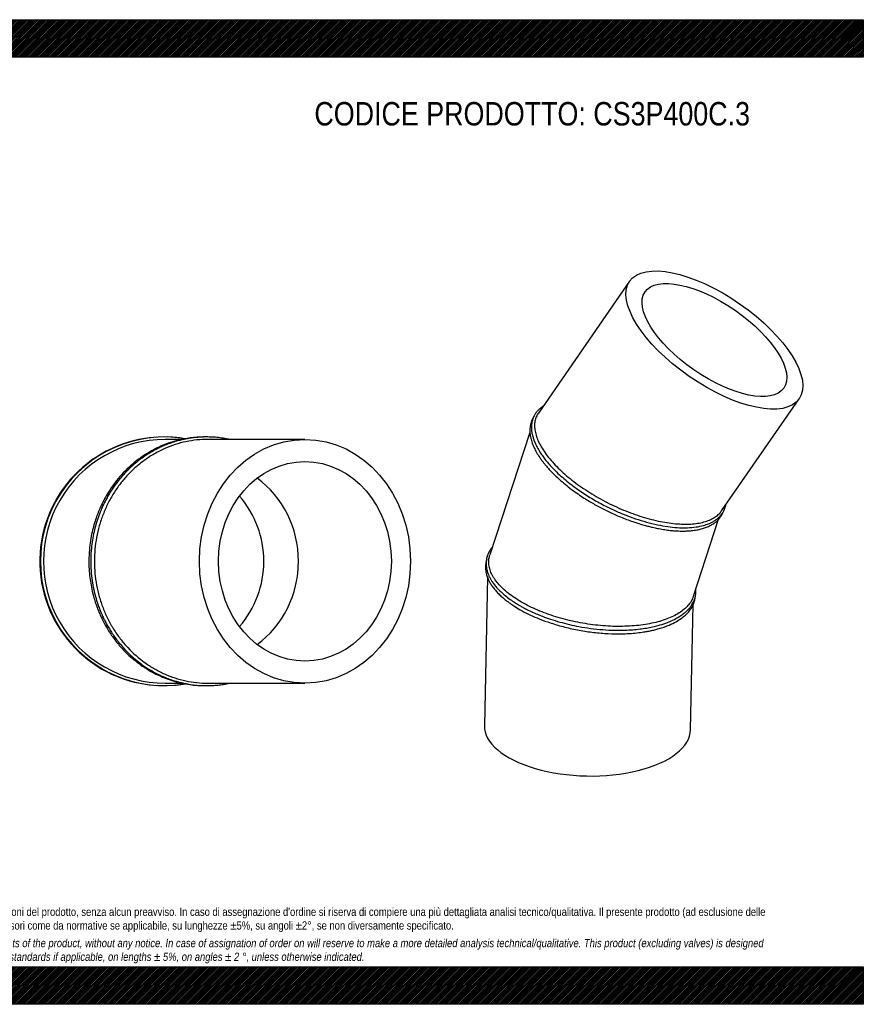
# Model space of a CAD drawing. Header units: millimetres. Extents: x 0 to 2285, y 0 to 1615.
# Tile 2 of 2: x 900 to 2285, y 0 to 1615. Entities that reach past the tile are written whole.
import ezdxf

# ---------------------------------------------------------------- set-up
doc = ezdxf.new("R2010")
doc.units = ezdxf.units.MM
doc.header["$LTSCALE"] = 7.692308
doc.layers.add('Default', color=7, linetype='Continuous')
doc.layers.add('TUBO_X_GOMITO_30', color=7, linetype='Continuous')

# ---------------------------------------------------------------- blocks, each defined once
blk = doc.blocks.new('SE1')
at = {"layer": 'TUBO_X_GOMITO_30', "color": 7, "linetype": 'Continuous'}
for p, q in [((1901.2, 1186.2), (1751.4, 970.1)), ((2052, 809.6), (2179.4, 993.4)), ((1737.5, 937.9), (1671.9, 737.6)), ((2005.8, 669.5), (2047.1, 795.8)), ((1667.8, 700.9), (1662.8, 457.4)), ((2001.2, 450.5), (2005.4, 655.6))]:
    blk.add_line(p, q, dxfattribs=at)
for major_axis in [(139.1, -96.4), (-113.8, 78.9)]:
    blk.add_ellipse((2040.3, 1089.8), major_axis=major_axis, ratio=0.428999, dxfattribs=at)
blk.add_ellipse((1832, 453.9), major_axis=(-169.2, 3.5), ratio=0.46865, start_param=0, end_param=3.141593, dxfattribs=at)
for points, knots in [([(1759, 981.1), (1758.8, 980.9), (1757.3, 979.9), (1754.6, 977.9), (1751.1, 974.8), (1748.5, 971.8), (1746.7, 969.3), (1745.5, 967.4), (1744.2, 965.1), (1742.9, 962.2), (1741.7, 958.7), (1740.8, 955.2), (1740.3, 951.7), (1740, 948), (1740.1, 943.5), (1740.6, 938.4), (1741.8, 933), (1743.5, 927.2), (1746, 920.9), (1749.4, 913.7), (1753.7, 906.4), (1758.4, 899.4), (1763.5, 892.8), (1769.4, 885.7), (1776.9, 877.6), (1785.8, 868.9), (1795.7, 860.3), (1807.3, 851), (1822.3, 840.3), (1840.9, 828.5), (1860.8, 817.6), (1879.9, 808.6), (1897.9, 801.2), (1915.6, 795), (1933.5, 789.7), (1951.1, 785.7), (1967.6, 783.1), (1982.7, 781.8), (1996.8, 781.7), (2010.3, 782.9), (2021.8, 785.2), (2029.9, 787.9), (2035.5, 790.5), (2040.1, 793), (2043.8, 795.6), (2046.4, 797.7), (2047.9, 799.2), (2049.3, 800.5), (2050.9, 802.3), (2052.9, 804.8), (2055.5, 808.9), (2056.7, 811.9), (2057.5, 813.9)], [0.4502782, 0.4502782, 0.4502782, 0.4502782, 0.4516637, 0.4595086, 0.468566, 0.4769947, 0.4819562, 0.4856547, 0.4902325, 0.4965181, 0.5041904, 0.5112219, 0.5170292, 0.5237018, 0.5315851, 0.5409662, 0.5499618, 0.5588496, 0.5693361, 0.5807498, 0.5926882, 0.6034699, 0.6128382, 0.6231559, 0.6361006, 0.6497408, 0.6632732, 0.6765537, 0.6944111, 0.7165542, 0.7386553, 0.757443, 0.7751279, 0.7928341, 0.8110402, 0.8296803, 0.8478665, 0.8649004, 0.8810868, 0.8994994, 0.9178041, 0.9312806, 0.9392444, 0.9480831, 0.9579057, 0.9626128, 0.9663821, 0.9696699, 0.9732709, 0.9794461, 0.9885436, 1, 1, 1, 1]), ([(1751.4, 970.1), (1751.2, 969.7), (1750.9, 969.3), (1749.3, 966.8), (1748.2, 964.5), (1746.5, 959.7), (1745.9, 957.2), (1745.2, 952), (1745.1, 949.3), (1745.4, 943.8), (1745.8, 940.9), (1747.2, 935), (1748.1, 932), (1750.4, 925.9), (1751.8, 922.7), (1755.1, 916.3), (1757, 913), (1761.2, 906.4), (1763.5, 903.1), (1768.7, 896.4), (1771.5, 893.1), (1777.5, 886.4), (1780.7, 883), (1790.8, 873), (1798.3, 866.4), (1810.5, 856.8), (1814.8, 853.7), (1823.4, 847.5), (1827.9, 844.5), (1841.5, 835.8), (1851, 830.3), (1865.8, 822.5), (1870.8, 820), (1880.9, 815.3), (1886, 813.1), (1896.2, 808.8), (1901.3, 806.9), (1911.5, 803.1), (1916.6, 801.4), (1931.8, 796.7), (1941.9, 794.1), (1956.4, 791.2), (1961.2, 790.4), (1970.5, 789.1), (1975.1, 788.6), (1984, 787.9), (1988.3, 787.7), (1996.6, 787.7), (2000.6, 787.9), (2012.1, 788.8), (2019.1, 790.1), (2028.6, 793), (2031.5, 794.1), (2037, 796.7), (2039.5, 798.1), (2044.1, 801.3), (2046.2, 803), (2049.5, 806.3), (2050.8, 807.9), (2052, 809.6)], [0.4657167, 0.4657167, 0.4657167, 0.4657167, 0.46875, 0.46875, 0.484375, 0.484375, 0.5, 0.5, 0.515625, 0.515625, 0.53125, 0.53125, 0.546875, 0.546875, 0.5625, 0.5625, 0.578125, 0.578125, 0.59375, 0.59375, 0.609375, 0.609375, 0.625, 0.625, 0.65625, 0.65625, 0.671875, 0.671875, 0.6875, 0.6875, 0.71875, 0.71875, 0.734375, 0.734375, 0.75, 0.75, 0.765625, 0.765625, 0.78125, 0.78125, 0.8125, 0.8125, 0.828125, 0.828125, 0.84375, 0.84375, 0.859375, 0.859375, 0.875, 0.875, 0.90625, 0.90625, 0.921875, 0.921875, 0.9375, 0.9375, 0.953125, 0.953125, 0.9657532, 0.9657532, 0.9657532, 0.9657532]), ([(1742.9, 962.1), (1742.6, 961.6), (1741.7, 960), (1740.2, 956.9), (1738.7, 952.5), (1737.7, 947.5), (1737.3, 942.1), (1737.5, 936.1), (1738.7, 929), (1741, 921.1), (1744.3, 913.2), (1748.4, 905.3), (1752.8, 898.3), (1756.8, 892.6), (1760.2, 888.2), (1763.8, 883.7), (1768.1, 878.8), (1773.1, 873.4), (1779.2, 867.3), (1786.5, 860.6), (1795.8, 852.6), (1802, 847.8), (1806, 844.8)], [0.8060648, 0.8060648, 0.8060648, 0.8060648, 0.8096768, 0.8169541, 0.825582, 0.8358265, 0.8453338, 0.8551861, 0.8679289, 0.8813335, 0.8938465, 0.9058791, 0.9187172, 0.9262547, 0.9321102, 0.938761, 0.9467107, 0.9546457, 0.9638463, 0.9744713, 0.9865221, 1, 1, 1, 1]), ([(1806, 844.8), (1809.8, 842), (1815.8, 837.6), (1826.2, 830.7), (1835.1, 825.2), (1843.8, 820.1), (1852.2, 815.5), (1861, 811), (1869.9, 806.6), (1879.2, 802.5), (1888.8, 798.4), (1898.8, 794.6), (1908.9, 791), (1918.4, 788), (1926.7, 785.6), (1933.9, 783.7), (1941.3, 782), (1949.7, 780.2), (1958.7, 778.7), (1967.3, 777.6), (1974.7, 776.9), (1981.2, 776.5), (1987.7, 776.4), (1995, 776.5), (2003.1, 777.1), (2011.2, 778.2), (2018.8, 779.9), (2025.8, 782), (2032, 784.6), (2037.4, 787.6), (2042.1, 790.9), (2045.9, 794.3), (2048.7, 797.5), (2050.7, 800.2), (2052.4, 803), (2053.5, 805.2), (2054.1, 806.5), (2054.2, 806.8)], [0, 0, 0, 0, 0.0126241, 0.0239521, 0.0339828, 0.0427151, 0.0518587, 0.0608814, 0.0700641, 0.0794112, 0.0890905, 0.0991753, 0.1096394, 0.119696, 0.1280736, 0.1348635, 0.1420648, 0.1511166, 0.1615895, 0.1711826, 0.1794891, 0.1868446, 0.1938047, 0.2030656, 0.2139181, 0.225401, 0.2365755, 0.2476475, 0.2586803, 0.2690056, 0.2787909, 0.2892597, 0.2965982, 0.3029745, 0.3083707, 0.3151223, 0.3167255, 0.3167255, 0.3167255, 0.3167255]), ([(1676.2, 750.8), (1674.9, 749.3), (1672.5, 745.9), (1669.6, 740.8), (1667.5, 735.4), (1666.1, 729.9), (1665.7, 725), (1665.7, 721.3), (1665.9, 718.7), (1666.2, 716.1), (1666.8, 713.2), (1667.5, 710.3), (1668.7, 706.9), (1670.2, 703.2), (1672.2, 699), (1674.9, 694.5), (1678.4, 689.4), (1682.9, 683.8), (1688.6, 677.9), (1695.2, 671.9), (1702.8, 665.9), (1710.2, 660.7), (1716.6, 656.7), (1721.9, 653.6), (1727.5, 650.5), (1734, 647.1), (1741.6, 643.5), (1749.8, 639.9), (1759.7, 635.9), (1771.9, 631.6), (1786.6, 627.1), (1802.2, 623.1), (1819, 619.5), (1837.4, 616.6), (1857.2, 614.5), (1876, 613.6), (1892.5, 613.7), (1906.2, 614.5), (1918, 615.7), (1928.9, 617.3), (1939.9, 619.4), (1951.6, 622.4), (1963.6, 626.5), (1974.6, 631.3), (1983.2, 636.2), (1989.6, 640.8), (1994.6, 645.1), (1998.8, 649.4), (2002, 653.6), (2004.5, 657.5), (2006.5, 661.4), (2008.2, 665.7), (2009.4, 670.3), (2010, 674.8), (2010.1, 678.7), (2010, 681.1), (2009.9, 682.1)], [0.3304442, 0.3304442, 0.3304442, 0.3304442, 0.3403436, 0.3518833, 0.361499, 0.3718812, 0.383176, 0.3884529, 0.3924678, 0.3973432, 0.4024467, 0.407954, 0.4131148, 0.4207102, 0.4281352, 0.4357664, 0.4451337, 0.4557575, 0.4668623, 0.4784924, 0.490671, 0.5025596, 0.510144, 0.5164643, 0.5229789, 0.530824, 0.5398899, 0.5490427, 0.5578987, 0.5716817, 0.5866834, 0.6016734, 0.6166623, 0.6344746, 0.6532097, 0.6720717, 0.6879051, 0.7010363, 0.7132907, 0.7245413, 0.7360002, 0.7503444, 0.7663565, 0.7825359, 0.7974306, 0.8083956, 0.817933, 0.8282857, 0.8376455, 0.8451175, 0.852346, 0.8611475, 0.8705057, 0.8784239, 0.8865226, 0.891693, 0.891693, 0.891693, 0.891693]), ([(1666.7, 729.8), (1666, 727.4), (1665.1, 723.9), (1664.6, 718.3), (1664.8, 714.1), (1665.2, 710.7), (1665.7, 707.7), (1666.5, 704.6), (1667.6, 701.3), (1669.2, 697.3), (1671.5, 692.5), (1674.7, 687.3), (1678.6, 681.9), (1683.3, 676.5), (1688.4, 671.2), (1694.1, 666.2), (1699.5, 661.8), (1705.2, 657.6), (1712.3, 652.8), (1722.2, 646.8), (1735, 640.1), (1750, 633.4), (1767.9, 626.6), (1789, 620.1), (1812.4, 614.6), (1836.4, 610.6), (1860.3, 608.3), (1880.6, 607.6), (1897.1, 608.1), (1909.9, 609), (1920.8, 610.3), (1929.4, 611.7), (1936.2, 613), (1942.8, 614.5), (1950, 616.4), (1957.9, 619), (1967.5, 622.6), (1977.3, 627.4), (1986.1, 633), (1992.8, 638.4), (1998, 643.7), (2002.5, 649.7), (2005.7, 655.7), (2007.4, 660.7), (2008.4, 664.7), (2008.7, 667), (2008.9, 668.3), (2008.9, 668.5)], [0, 0, 0, 0, 0.0122357, 0.0222705, 0.0296975, 0.0355021, 0.0406536, 0.0460111, 0.0518282, 0.0589486, 0.0675153, 0.0774733, 0.0875724, 0.0969558, 0.1077417, 0.1173699, 0.126381, 0.1337166, 0.1424922, 0.1561729, 0.1725751, 0.1883405, 0.206462, 0.228803, 0.2511393, 0.2734744, 0.2958114, 0.3181544, 0.331515, 0.3445356, 0.3569077, 0.3656434, 0.3729131, 0.3798325, 0.3883807, 0.3989748, 0.4100092, 0.4270979, 0.4429044, 0.4552594, 0.4668793, 0.4796554, 0.4932519, 0.5032599, 0.5088244, 0.5154572, 0.5162943, 0.5162943, 0.5162943, 0.5162943]), ([(2005.8, 669.5), (2005.7, 669.2), (2005.6, 668.9), (2004.6, 666.1), (2003.4, 663.6), (1999.1, 656.5), (1995.2, 652.1), (1988, 646), (1985.3, 644), (1979.5, 640.3), (1976.3, 638.5), (1966.2, 633.6), (1958.6, 630.7), (1946.2, 627.1), (1941.8, 626), (1932.8, 624.2), (1928.2, 623.3), (1918.6, 622), (1913.7, 621.4), (1903.7, 620.6), (1898.6, 620.3), (1888.3, 620), (1883, 619.9), (1872.4, 620.1), (1866.9, 620.4), (1856, 621.1), (1850.5, 621.6), (1839.5, 622.9), (1834, 623.6), (1823, 625.4), (1817.5, 626.4), (1806.6, 628.7), (1801.2, 630), (1785.2, 634.1), (1774.8, 637.3), (1759.9, 642.7), (1755.1, 644.7), (1745.6, 648.7), (1741.1, 650.7), (1732.3, 655.1), (1728, 657.4), (1720, 662), (1716.2, 664.4), (1708.9, 669.2), (1705.5, 671.7), (1699, 676.8), (1696, 679.4), (1690.4, 684.8), (1687.8, 687.4), (1683.2, 692.9), (1681.1, 695.6), (1677.5, 701.1), (1675.9, 703.8), (1673.3, 709.3), (1672.3, 712.1), (1670.8, 717.5), (1670.3, 720.2), (1669.9, 725.6), (1670, 728.2), (1670.7, 733.1), (1671.2, 735.4), (1671.9, 737.5)], [0.0136747, 0.0136747, 0.0136747, 0.0136747, 0.015625, 0.015625, 0.03125, 0.03125, 0.0625, 0.0625, 0.078125, 0.078125, 0.09375, 0.09375, 0.125, 0.125, 0.140625, 0.140625, 0.15625, 0.15625, 0.171875, 0.171875, 0.1875, 0.1875, 0.203125, 0.203125, 0.21875, 0.21875, 0.234375, 0.234375, 0.25, 0.25, 0.265625, 0.265625, 0.28125, 0.28125, 0.3125, 0.3125, 0.328125, 0.328125, 0.34375, 0.34375, 0.359375, 0.359375, 0.375, 0.375, 0.390625, 0.390625, 0.40625, 0.40625, 0.421875, 0.421875, 0.4375, 0.4375, 0.453125, 0.453125, 0.46875, 0.46875, 0.484375, 0.484375, 0.5, 0.5, 0.5135983, 0.5135983, 0.5135983, 0.5135983])]:
    blk.add_open_spline(points, degree=3, knots=knots, dxfattribs=at)
blk.add_open_spline([(2057.5, 813.9), (2058.2, 816.1), (2058.8, 817.8), (2059.2, 819.9)], degree=3, dxfattribs=at)
blk = doc.blocks.new('SE2')
at = {"layer": 'TUBO_X_GOMITO_30', "color": 7, "linetype": 'Continuous'}
for p, q in [((1166.8, 926.8), (1139.3, 926.8)), ((1368.4, 926.8), (1209.3, 926.8)), ((1139.3, 526.8), (1166.8, 526.8)), ((1209.3, 526.8), (1368.4, 526.8))]:
    blk.add_line(p, q, dxfattribs=at)
for centre, radius, start, end in [((1137.3, 726.8), 204, 93.3684, 264.4152), ((1138.3, 726.8), 204, 80.3892, 279.5575), ((1139.3, 726.8), 200, 89.998, 270.002), ((1137.3, 726.8), 204, 80.3067, 86.713), ((1137.3, 726.8), 163.7, 0, 40.8261), ((1137.3, 726.8), 163.7, 0, 40.8261), ((1137.3, 726.8), 163.7, 319.1739, 0), ((1137.3, 726.8), 163.7, 319.1739, 0), ((1137.3, 726.8), 204, 274.8403, 279.7408)]:
    blk.add_arc(centre, radius, start, end, dxfattribs=at)
for major_axis in [(0, 200), (0, -163.7)]:
    blk.add_ellipse((1368.4, 726.8), major_axis=major_axis, ratio=0.866025, dxfattribs=at)
blk.add_ellipse((1205.2, 726.8), major_axis=(0, 163.7), ratio=0.931852, start_param=3.729228, end_param=5.69555, dxfattribs=at)
blk.add_ellipse((1205.2, 726.8), major_axis=(0, 163.7), ratio=0.931852, start_param=3.729228, end_param=5.69555, dxfattribs=at)
for points, knots in [([(1204.7, 930.8), (1204.5, 930.8), (1201.3, 930.8), (1195.6, 930.6), (1187.6, 930.1), (1179.4, 929.1), (1169.7, 927.5), (1157.7, 924.8), (1143.3, 920.4), (1130.7, 915.2), (1121.2, 910.4), (1115.8, 907.5), (1112, 905.3), (1109.3, 903.6), (1106.7, 902.1), (1103.2, 899.8), (1098.6, 896.6), (1091.4, 891.2), (1081.6, 883.1), (1070.2, 872.1), (1059.5, 859.7), (1050.1, 847), (1043.2, 835.9), (1038.2, 826.7), (1034.5, 819.3), (1030.9, 811.4), (1027.3, 802.4), (1023.8, 792.2), (1020.4, 780.6), (1017.5, 767.8), (1015.1, 752.3), (1014.4, 742.8), (1014.1, 736.8)], [0.7573479, 0.7573479, 0.7573479, 0.7573479, 0.7578948, 0.7654085, 0.7716641, 0.7779502, 0.7863453, 0.796163, 0.8089256, 0.8239094, 0.8300296, 0.8353794, 0.8389486, 0.8410488, 0.8432281, 0.846304, 0.8513468, 0.8569354, 0.8685428, 0.8822626, 0.8955293, 0.9080774, 0.9199754, 0.9267073, 0.9330126, 0.9395085, 0.9474028, 0.9556948, 0.9650115, 0.975463, 0.9871922, 1, 1, 1, 1]), ([(1244.7, 926.8), (1243.8, 927), (1239.5, 927.9), (1231.8, 929.2), (1221.5, 930.3), (1211.5, 930.8), (1202.7, 930.8), (1195.3, 930.4), (1189.2, 929.9), (1184.2, 929.3), (1180, 928.7), (1175.8, 928), (1170.8, 927), (1164.4, 925.6), (1157.1, 923.7), (1149, 921.1), (1140.9, 918.1), (1133.4, 914.9), (1127.1, 911.9), (1121.8, 909.1), (1116.9, 906.4), (1111.5, 903.1), (1104.8, 898.8), (1096.7, 893), (1087.3, 885.4), (1076.3, 875.2), (1065, 862.8), (1056.1, 851.1), (1049.9, 841.7), (1045.7, 834.8), (1042, 828.2), (1039.2, 822.6), (1037.2, 818.5), (1035.5, 814.9), (1033.7, 810.8), (1031.7, 805.7), (1029.5, 799.8), (1027.4, 793.7), (1024.9, 785.5), (1022.1, 774.8), (1019.6, 761.7), (1017.7, 747.4), (1016.7, 731.8), (1017, 715.4), (1018.4, 699.3), (1020.9, 683.9), (1024.3, 669.8), (1027.9, 658.1), (1031, 649.6), (1033.3, 643.8), (1035.4, 639.1), (1037.5, 634.4), (1040.2, 629), (1043.5, 622.6), (1047.6, 615.6), (1052.3, 608.2), (1057.7, 600.4), (1063.9, 592.4), (1071.3, 583.8), (1079.7, 575.1), (1090.3, 565.6), (1097.1, 560.4), (1101.4, 557.2)], [0.5624738, 0.5624738, 0.5624738, 0.5624738, 0.5648406, 0.5733944, 0.5821392, 0.5908721, 0.5984719, 0.6043149, 0.6095564, 0.6138179, 0.6171696, 0.6200654, 0.624568, 0.6300309, 0.6363357, 0.6435661, 0.6512586, 0.6579837, 0.6636987, 0.6686909, 0.6729607, 0.6774385, 0.6843115, 0.6925936, 0.7019734, 0.7138433, 0.7288878, 0.7426128, 0.7491119, 0.7556583, 0.7620355, 0.7670241, 0.7704377, 0.7728795, 0.7764518, 0.7810183, 0.7859428, 0.7910641, 0.796355, 0.806081, 0.8169459, 0.8274169, 0.8399123, 0.8532558, 0.8657825, 0.8774253, 0.8896911, 0.8998919, 0.906105, 0.9109975, 0.914636, 0.9181606, 0.9231587, 0.928982, 0.9353555, 0.9423337, 0.9500154, 0.9579482, 0.9668796, 0.976945, 0.9879846, 1, 1, 1, 1]), ([(1209.3, 926.8), (1203.2, 926.8), (1197.2, 926.5), (1185.2, 925.2), (1179.1, 924.3), (1161.2, 920.5), (1149.5, 916.7), (1132.6, 909.2), (1127.1, 906.4), (1116.3, 900.3), (1111.1, 896.9), (1100.9, 889.6), (1096, 885.7), (1086.6, 877.5), (1082.1, 873.1), (1073.5, 864), (1069.5, 859.2), (1061.7, 849.2), (1058.1, 843.9), (1051.2, 833), (1048.1, 827.4), (1042.2, 815.8), (1039.6, 809.8), (1034.9, 797.7), (1032.8, 791.5), (1029.2, 778.9), (1027.7, 772.5), (1025.3, 759.6), (1024.4, 753.1), (1023.2, 739.9), (1022.9, 733.4), (1022.9, 720.2), (1023.2, 713.6), (1024.4, 700.5), (1025.3, 694.1), (1027.7, 681.3), (1029.1, 675), (1032.7, 662.5), (1034.7, 656.3), (1039.4, 644.2), (1042.1, 638.2), (1047.8, 626.6), (1051, 621), (1057.8, 610.1), (1061.5, 604.8), (1069.2, 594.6), (1073.4, 589.8), (1086.3, 575.9), (1095.9, 567.6), (1111.1, 556.7), (1116.3, 553.3), (1127.1, 547.2), (1132.5, 544.4), (1149.3, 537), (1160.8, 533.2), (1178.8, 529.4), (1184.8, 528.4), (1196.9, 527.1), (1203, 526.8), (1209.1, 526.8), (1209.2, 526.8), (1209.3, 526.8)], [0.2501363, 0.2501363, 0.2501363, 0.2501363, 0.265625, 0.265625, 0.28125, 0.28125, 0.3125, 0.3125, 0.328125, 0.328125, 0.34375, 0.34375, 0.359375, 0.359375, 0.375, 0.375, 0.390625, 0.390625, 0.40625, 0.40625, 0.421875, 0.421875, 0.4375, 0.4375, 0.453125, 0.453125, 0.46875, 0.46875, 0.484375, 0.484375, 0.5, 0.5, 0.515625, 0.515625, 0.53125, 0.53125, 0.546875, 0.546875, 0.5625, 0.5625, 0.578125, 0.578125, 0.59375, 0.59375, 0.609375, 0.609375, 0.625, 0.625, 0.65625, 0.65625, 0.671875, 0.671875, 0.6875, 0.6875, 0.71875, 0.71875, 0.734375, 0.734375, 0.75, 0.75, 0.7501834, 0.7501834, 0.7501834, 0.7501834]), ([(1014.1, 736.8), (1013.9, 731), (1013.7, 721.9), (1014.6, 707), (1016.2, 693.9), (1018.5, 681.2), (1021.3, 669.9), (1024.1, 660.4), (1026.8, 652.6), (1029.5, 645.5), (1032.5, 638.6), (1036.7, 629.6), (1043.1, 617.6), (1052.4, 603.2), (1063.8, 588.5), (1075.7, 575.9), (1086.4, 566.3), (1094.7, 559.8), (1100.7, 555.5), (1105.2, 552.5), (1108.9, 550.2), (1114.1, 547.1), (1121.7, 542.8), (1132.2, 537.8), (1144.1, 533), (1156.9, 529), (1169.9, 526), (1181.8, 524.1), (1191.8, 523.2), (1199.7, 522.8), (1204.4, 522.8), (1206.6, 522.8)], [0, 0, 0, 0, 0.0122502, 0.0234589, 0.033434, 0.0436833, 0.0532721, 0.0608098, 0.0668513, 0.0727427, 0.0787009, 0.0847377, 0.0962564, 0.1108143, 0.1255791, 0.141039, 0.1528049, 0.1605255, 0.16686, 0.1708767, 0.1738965, 0.1775347, 0.1858088, 0.1954807, 0.2065045, 0.2177772, 0.2289543, 0.2398631, 0.2479188, 0.2542843, 0.2597518, 0.2597518, 0.2597518, 0.2597518]), ([(1101.4, 557.2), (1106.2, 553.9), (1113.7, 548.9), (1126.7, 541.8), (1137.8, 536.7), (1148.1, 532.8), (1156.6, 530.1), (1163.6, 528.2), (1168.9, 527), (1172.8, 526.2), (1175.7, 525.6), (1178.4, 525.1), (1181.7, 524.6), (1186.9, 523.9), (1194.2, 523.2), (1203.6, 522.7), (1213.6, 522.8), (1223.4, 523.4), (1232, 524.5), (1239, 525.6), (1243.1, 526.4), (1244.7, 526.8)], [0, 0, 0, 0, 0.0129404, 0.0246295, 0.0350649, 0.0440357, 0.0517128, 0.0576403, 0.062108, 0.0654627, 0.0675565, 0.0695373, 0.0723343, 0.0758725, 0.0828331, 0.090874, 0.0994747, 0.1080282, 0.1153792, 0.121474, 0.1257555, 0.1257555, 0.1257555, 0.1257555])]:
    blk.add_open_spline(points, degree=3, knots=knots, dxfattribs=at)

msp = doc.modelspace()

# ---------------------------------------------------------------- hatches: boundary and pattern name
at = {"layer": 'Default', "linetype": 'Continuous'}
h = msp.add_hatch(dxfattribs=at)
h.set_pattern_fill('LINE', scale=0.629921, angle=45, style=0)
h.paths.add_polyline_path([(2284.6, 1553.8), (2284.6, 1615.4), (0, 1615.4), (0, 1553.8)])
for points in [[(2284.6, 1553.8), (2284.6, 1615.4), (0, 1615.4), (0, 1553.8)], [(2284.6, 0), (2284.6, 61.5), (0, 61.5), (0, 0)]]:
    msp.add_hatch(color=7, dxfattribs=at).paths.add_polyline_path(points)
h = msp.add_hatch(dxfattribs=at)
h.set_pattern_fill('LINE', scale=0.629921, angle=45, style=0)
h.paths.add_polyline_path([(2284.6, 0), (2284.6, 61.5), (0, 61.5), (0, 0)])

# ---------------------------------------------------------------- linework, layer by layer
at = {"layer": 'Default', "color": 7, "linetype": 'Continuous'}
for p, q in [((0, 1615.4), (2284.6, 1615.4)), ((2284.6, 1615.4), (2284.6, 1553.8)), ((2284.6, 1553.8), (0, 1553.8)), ((0, 61.5), (2284.6, 61.5)), ((2284.6, 61.5), (2284.6, 0)), ((2284.6, 0), (0, 0))]:
    msp.add_line(p, q, dxfattribs=at)

# ---------------------------------------------------------------- block references
at = {"layer": 'Default'}
for name in ['SE1', 'SE2']:
    msp.add_blockref(name, (0, 0), dxfattribs=at)

# ---------------------------------------------------------------- texts
at = {"layer": 'Default', "attachment_point": 1}
for s, insert, char_height, width in [('{\\fArial Narrow|b0||i0||c0|p34;\\C7;\\H38.46153846;\\W1.;CODICE PRODOTTO: CS3P400C.3}', (1383.9, 1480.3), 38.462, 716.888), ("{\\fArial Narrow|b0||i0||c0|p34;\\C7;\\H13.46153846;\\W1.;PLASTITALIA si riserva il diritto di revisionare la presente specifica, mantenendo la conformità alle prescrizioni del prodotto, senza alcun preavviso. In caso di assegnazione d'ordine si riserva di compiere una più dettagliata analisi tecnico/qualitativa. Il presente prodotto (ad esclusione delle \\P}{\\fArial Narrow|b0||i0||c0|p34;\\C7;\\H13.46153846;\\W1.;valvole) è progettato per applicazioni non previste dalla direttiva 2014/68/EU. Tolleranza su diametri e spessori come da normative se applicabile, su lunghezze ±5%, su angoli ±2°, se non diversamente specificato.\\P}{\\fArial Narrow|b0||i0||c0|p34;\\C7;\\H3.846153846;\\W1.;   \\P}{\\fArial Narrow|b0||i1||c0|p34;\\C7;\\H13.46153846;\\W1.;PLASTITALIA on reserves the right to revise this specification, maintaining the conformity to the requirements of the product, without any notice. In case of assignation of order on will reserve to make a more detailed analysis technical/qualitative. This product (excluding valves) is designed \\P}{\\fArial Narrow|b0||i1||c0|p34;\\C7;\\H13.46153846;\\W1.;for applications not covered by Directive 2014/68 / EU. The tolerance on diameters and thicknesses as the standards if applicable, on lengths ± 5%, on angles ± 2 °, unless otherwise indicated.\\P}", (153.8, 158.5), 13.4615, 1976.923)]:
    msp.add_mtext(s, dxfattribs=dict(at, insert=insert, char_height=char_height, width=width))

doc.saveas('drawing.dxf')
